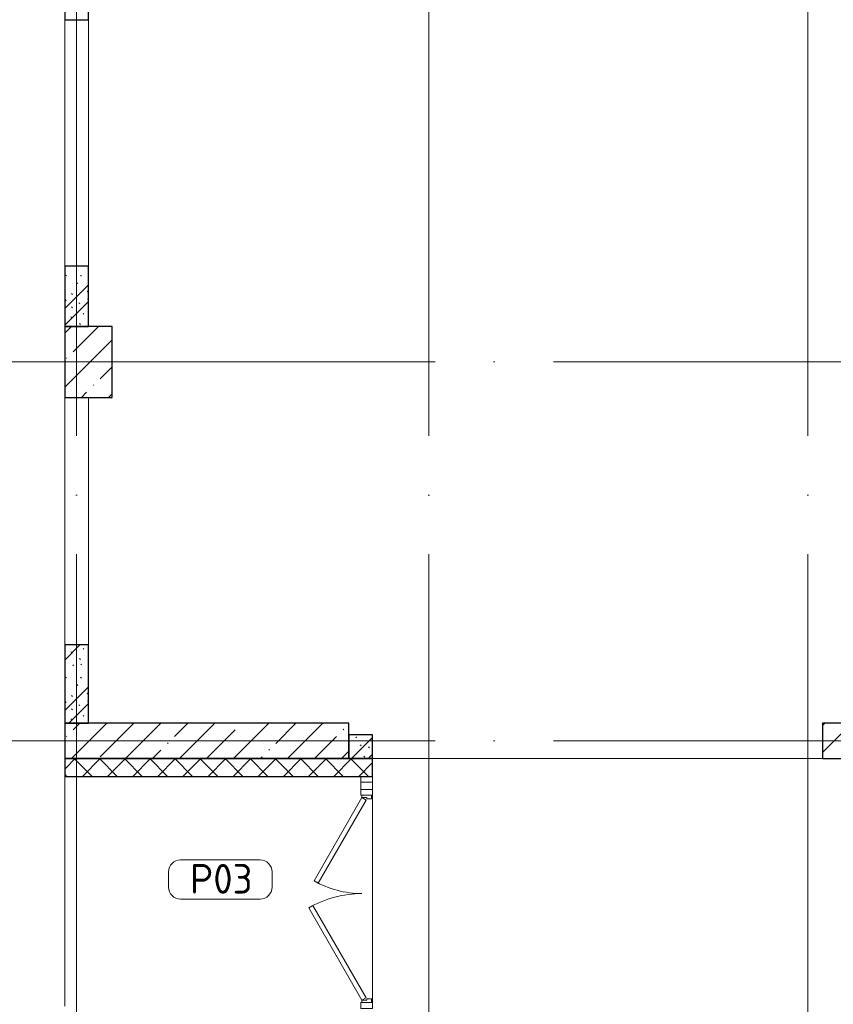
# Model space of a CAD drawing. Header units: millimetres. Extents: x -30540 to 173936, y -11730 to 122288.
# Tile 50 of 116: x 24355 to 31225, y 108025 to 116340. Entities that reach past the tile are written whole.
import ezdxf

# ---------------------------------------------------------------- set-up
doc = ezdxf.new("R2010")
doc.units = ezdxf.units.MM
doc.linetypes.add('ADSK_Линия сетки', pattern=[5000, 4000, -500, 0, -500])
for name, color, linetype, lineweight in [('A-AREA-____-IDEN', 7, 'Continuous', 9), ('A-DOOR-____-MCUT', 7, 'Continuous', 9), ('A-DOOR-____-OTLN', 7, 'Continuous', 18), ('A-DOOR-FRAM-MCUT', 7, 'Continuous', 9), ('A-FLOR-____-OTLN', 7, 'Continuous', 18), ('A-GLAZ-CURT-MCUT', 7, 'Continuous', 9), ('A-GLAZ-CURT-OTLN', 7, 'Continuous', 18), ('A-GLAZ-CWMG-MCUT', 7, 'Continuous', 9), ('A-GLAZ-CWMG-OTLN', 7, 'Continuous', 18), ('A-WALL-____-MCUT', 7, 'Continuous', 40), ('A-WALL-____-PATT', 7, 'Continuous', 40), ('I-WALL-____-MCUT', 7, 'Continuous', 40), ('S-COLS-____-MCUT', 7, 'Continuous', 40), ('S-COLS-____-OTLN', 7, 'Continuous', 18), ('S-GRID-____-OTLN', 7, 'Continuous', 9)]:
    doc.layers.add(name, color=color, linetype=linetype, lineweight=lineweight)
doc.styles.add('GOST Common_4', font='GOST_Common.ttf', dxfattribs={"height": 250})
pattern_1 = [(45, (0, 0), (-228.0985, 228.0985), []), (45, (228.1, 0), (-228.0985, 228.0985), [403.225, -80.645, 6.706, -73.939])]
pattern_2 = [(135, (300.56, 377.28), (-565.6854, 6e-14), [10, -790]), (135, (349.8, 474.73), (-565.6854, 6e-14), [10, -790]), (135, (423.93, 473.06), (-565.6854, 6e-14), [10, -790]), (135, (229.92, 447.9), (-565.6854, 6e-14), [10, -790]), (135, (155.08, 447.9), (-565.6854, 6e-14), [10, -790]), (135, (114.9, 369.03), (-565.6854, 6e-14), [10, -790]), (135, (132.43, 285.8), (-565.6854, 6e-14), [10, -790]), (135, (214.66, 322), (-565.6854, 6e-14), [10, -790]), (135, (198.16, 261.88), (-565.6854, 6e-14), [10, -790]), (135, (45.2, 272.9), (-565.6854, 6e-14), [10, -790]), (135, (42.32, 336.16), (-565.6854, 6e-14), [10, -790]), (135, (92.26, 192.24), (-565.6854, 6e-14), [10, -790]), (135, (7.07, 149.2), (-565.6854, 6e-14), [10, -790]), (135, (80.6, 95.1), (-565.6854, 6e-14), [10, -790]), (135, (79.53, 36.94), (-565.6854, 6e-14), [10, -790]), (135, (153.87, 74.56), (-565.6854, 6e-14), [10, -790]), (135, (228.35, 124.8), (-565.6854, 6e-14), [10, -790]), (135, (279.75, 180.4), (-565.6854, 6e-14), [10, -790]), (135, (282.9, 31.63), (-565.6854, 6e-14), [10, -790]), (135, (377.38, 53.45), (-565.6854, 6e-14), [10, -790]), (135, (352.28, 102.7), (-565.6854, 6e-14), [10, -790]), (135, (354.05, 0), (-565.6854, 6e-14), [10, -790]), (135, (553.23, 16.45), (-565.6854, 6e-14), [10, -790]), (135, (542.38, 63.45), (-565.6854, 6e-14), [10, -790]), (135, (536.58, 239.3), (-565.6854, 6e-14), [10, -790]), (135, (475.85, 203.9), (-565.6854, 6e-14), [10, -790]), (135, (475.85, 316.54), (-565.6854, 6e-14), [10, -790]), (135, (520.8, 408.7), (-565.6854, 6e-14), [10, -790]), (135, (551.1, 470.8), (-565.6854, 6e-14), [10, -790]), (135, (235.25, 537.93), (-565.6854, 6e-14), [10, -790]), (135, (407.25, 547.65), (-565.6854, 6e-14), [10, -790]), (135, (94.5, 558.6), (-565.6854, 6e-14), [10, -790]), (135, (46.4, 532.3), (-565.6854, 6e-14), [10, -790]), (135, (85.56, 465.04), (-565.6854, 6e-14), [10, -790]), (135, (355.53, 181.14), (-565.6854, 6e-14), [10, -790]), (135, (362.23, 243.6), (-565.6854, 6e-14), [10, -790]), (135, (413.45, 344.1), (-565.6854, 6e-14), [10, -790]), (135, (286.3, 273.25), (-565.6854, 6e-14), [10, -790]), (135, (423.02, 263.72), (-565.6854, 6e-14), [10, -790]), (135, (162.94, 190.2), (-565.6854, 6e-14), [10, -790]), (135, (470.25, 120.93), (-565.6854, 6e-14), [10, -790]), (135, (484.48, 9.78), (-565.6854, 6e-14), [10, -790]), (45, (0, 212.13), (-565.6854, 0), []), (45, (212.13, 0), (-565.6854, 0), []), (45, (353.55, 0), (-565.6854, 0), []), (45, (0, 353.55), (-565.6854, 0), [])]

# ---------------------------------------------------------------- blocks, each defined once
blk = doc.blocks.new('КР_Колонна_ЖБ_Прямоугольная - 300x2400h_B40-2548335-01 ЭМ')
at = {"layer": 'S-COLS-____-OTLN', "lineweight": 5, "true_color": 0xcccccc}
h = blk.add_hatch(dxfattribs=at)
h.set_pattern_fill('FP_28', color=254, style=0, pattern_type=2)
h.set_pattern_definition([(315, (-110250, 32335.3), (228.0985, 228.0985), []), (315, (-110250, 32107.2), (228.0985, 228.0985), [403.225, -80.645, 6.706, -73.939])])
h.paths.add_polyline_path([(-150, 1200), (-150, -1200), (150, -1200), (150, 1200)])
at = {"layer": 'S-COLS-____-MCUT', "color": 254, "lineweight": 30, "true_color": 0xcccccc}
for p, q in [((150, 1200), (-150, 1200)), ((-150, 1200), (-150, -1200)), ((150, -1200), (150, 1200)), ((-150, -1200), (150, -1200))]:
    blk.add_line(p, q, dxfattribs=at)
blk = doc.blocks.new('Системная панель - С остеклением-5224256-01 ЭМ')
at = {"layer": 'A-GLAZ-CURT-MCUT', "color": 254, "lineweight": 15, "true_color": 0xcccccc}
for p, q in [((29.8, 50), (-29.8, 50)), ((-29.8, 50), (-29.8, -50)), ((29.8, -50), (29.8, 50)), ((-29.8, -50), (29.8, -50))]:
    blk.add_line(p, q, dxfattribs=at)
blk = doc.blocks.new('АР_Дверь_Панель двупольная - АР_Дверь_Панель двупольная-4416791-01 ЭМ')
at = {"layer": 'A-DOOR-____-MCUT', "color": 254, "lineweight": 15, "true_color": 0xcccccc}
for p, q in [((-855, 40), (-75.6, 490)), ((-55.6, 455.4), (-835, 5.4)), ((-75.6, 490), (-55.6, 455.4)), ((153.5, 445), (133.5, 410.4)), ((855, 40), (153.5, 445)), ((133.5, 410.4), (835, 5.4)), ((-835, 5.4), (-855, 40)), ((835, 5.4), (855, 40))]:
    blk.add_line(p, q, dxfattribs=at)
at = {"layer": 'A-DOOR-____-OTLN', "color": 254, "lineweight": 13, "true_color": 0xcccccc}
for centre, radius, start, end in [((-855, 40), 900, 0, 30), ((855, 40), 810, 150, 180)]:
    blk.add_arc(centre, radius, start, end, dxfattribs=at)
at = {"layer": 'A-DOOR-FRAM-MCUT', "color": 254, "lineweight": 15, "true_color": 0xcccccc}
for p, q in [((-875, 40), (-855, 40)), ((-875, -40), (-875, 40)), ((-855, 40), (-855, 0)), ((855, 0), (845, 0)), ((845, 0), (845, -40)), ((875, 40), (855, 40)), ((855, 40), (855, 0)), ((875, -40), (875, 40)), ((-845, -40), (-875, -40)), ((-855, 0), (-845, 0)), ((-845, 0), (-845, -40)), ((845, -40), (875, -40))]:
    blk.add_line(p, q, dxfattribs=at)
blk = doc.blocks.new('Прямоугольный импост - 100х50-3644157-01 ЭМ')
at = {"layer": 'A-GLAZ-CWMG-MCUT', "color": 254, "lineweight": 15, "true_color": 0xcccccc}
for p, q in [((0, 50), (-50, 50)), ((-50, 50), (-50, -50)), ((0, -50), (0, 50)), ((-50, -50), (0, -50))]:
    blk.add_line(p, q, dxfattribs=at)
blk = doc.blocks.new('Прямоугольный импост - 100х50-3644120-01 ЭМ')
at = {"layer": 'A-GLAZ-CWMG-MCUT', "color": 254, "lineweight": 15, "true_color": 0xcccccc}
for p, q in [((-25, 50), (25, 50)), ((-25, -50), (-25, 50)), ((25, 50), (25, 40)), ((25, -50), (-25, -50)), ((25, -40), (25, -50))]:
    blk.add_line(p, q, dxfattribs=at)
blk = doc.blocks.new('Прямоугольный импост - 100х50-V50-01 ЭМ')
at = {"layer": 'A-GLAZ-CWMG-MCUT', "color": 254, "lineweight": 15, "true_color": 0xcccccc}
for p, q in [((-25, 50), (25, 50)), ((-25, 40), (-25, 50)), ((25, 50), (25, -50)), ((-25, -50), (-25, -40)), ((25, -50), (-25, -50))]:
    blk.add_line(p, q, dxfattribs=at)
blk = doc.blocks.new('Наметкина 10_РД_АР_К2_отсоединено_rvt-1-01 ЭМ')
at = {"layer": 'A-WALL-____-PATT', "lineweight": 5, "true_color": 0xcccccc}
h = blk.add_hatch(dxfattribs=at)
h.set_pattern_fill('FP_51', color=254, style=0, pattern_type=2)
h.set_pattern_definition(pattern_2)
h.paths.add_polyline_path([(24935.3, 113750), (24935.3, 114260), (24735.3, 114260), (24735.3, 113750)])
h = blk.add_hatch(dxfattribs=at)
h.set_pattern_fill('FP_51', color=254, style=0, pattern_type=2)
h.set_pattern_definition(pattern_2)
h.paths.add_polyline_path([(24735.3, 110400), (24935.3, 110400), (24935.3, 111060), (24735.3, 111060)])
h = blk.add_hatch(dxfattribs=at)
h.set_pattern_fill('FP_51', color=254, style=0, pattern_type=2)
h.set_pattern_definition(pattern_2)
h.paths.add_polyline_path([(27335.3, 110100), (27335.3, 110300), (27135.3, 110300), (27135.3, 110100)])
h = blk.add_hatch(dxfattribs=at)
h.set_pattern_fill('FP_53', color=254, style=0, pattern_type=2)
h.set_pattern_definition([(45, (0, 0), (-106.06602, 106.06602), []), (135, (0, 0), (-106.06602, -106.06602), [])])
h.paths.add_polyline_path([(27335.3, 109950), (27335.3, 110100), (24735.3, 110100), (24735.3, 109950)])
at = {"layer": 'S-COLS-____-OTLN', "lineweight": 5, "true_color": 0xcccccc}
h = blk.add_hatch(dxfattribs=at)
h.set_pattern_fill('FP_27', color=254, style=0, pattern_type=2)
h.set_pattern_definition(pattern_1)
h.paths.add_polyline_path([(25135.3, 113150), (25135.3, 113750), (24735.3, 113750), (24735.3, 113150)])
h = blk.add_hatch(dxfattribs=at)
h.set_pattern_fill('FP_27', color=254, style=0, pattern_type=2)
h.set_pattern_definition(pattern_1)
h.paths.add_polyline_path([(27135.3, 110100), (27135.3, 110400), (24735.3, 110400), (24735.3, 110100)])
at = {"layer": 'A-FLOR-____-OTLN', "color": 254, "lineweight": 13, "true_color": 0xcccccc}
for p, q in [((24735.3, 116340), (24735.3, 114260)), ((24935.3, 116340), (24935.3, 114260)), ((24935.3, 114260), (24935.3, 116340)), ((24735.3, 113150), (24735.3, 111060)), ((24935.3, 113150), (24935.3, 111060)), ((24935.3, 111060), (24935.3, 113150)), ((31135.3, 110100), (27335.3, 110100)), ((27335.3, 110100), (31135.3, 110100)), ((24735.3, 109950), (24735.3, 108010)), ((27335.3, 109790.4), (27335.3, 108040.4))]:
    blk.add_line(p, q, dxfattribs=at)
at = {"layer": 'A-WALL-____-MCUT', "color": 254, "lineweight": 30, "true_color": 0xcccccc}
for p, q in [((24735.3, 116800), (24735.3, 116340)), ((24935.3, 116340), (24935.3, 116800)), ((24735.3, 116340), (24935.3, 116340)), ((24935.3, 114260), (24735.3, 114260)), ((24735.3, 114260), (24735.3, 113750)), ((24935.3, 113750), (24935.3, 114260)), ((24735.3, 113750), (24935.3, 113750)), ((24935.3, 111060), (24735.3, 111060)), ((24735.3, 111060), (24735.3, 110400)), ((24935.3, 110400), (24935.3, 111060)), ((24735.3, 110400), (24935.3, 110400)), ((27335.3, 110100), (24735.3, 110100)), ((24735.3, 110100), (24735.3, 109950)), ((27335.3, 109950), (27335.3, 110100)), ((24735.3, 109950), (27335.3, 109950))]:
    blk.add_line(p, q, dxfattribs=at)
at = {"layer": 'I-WALL-____-MCUT', "color": 254, "lineweight": 30, "true_color": 0xcccccc}
for p, q in [((27335.3, 110300), (27135.3, 110300)), ((27135.3, 110300), (27135.3, 110100)), ((27335.3, 110100), (27335.3, 110300)), ((27135.3, 110100), (27335.3, 110100))]:
    blk.add_line(p, q, dxfattribs=at)
at = {"layer": 'S-COLS-____-MCUT', "color": 254, "lineweight": 30, "true_color": 0xcccccc}
for p, q in [((24735.3, 113750), (24735.3, 113150)), ((25135.3, 113750), (24735.3, 113750)), ((25135.3, 113150), (25135.3, 113750)), ((24735.3, 113150), (25135.3, 113150)), ((27135.3, 110400), (24735.3, 110400)), ((24735.3, 110400), (24735.3, 110100)), ((27135.3, 110100), (27135.3, 110400)), ((24735.3, 110100), (27135.3, 110100))]:
    blk.add_line(p, q, dxfattribs=at)
at = {"layer": 'A-DOOR-____-OTLN', "color": 254, "lineweight": 13, "true_color": 0xcccccc, "rotation": 89.99999999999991}
blk.add_blockref('АР_Дверь_Панель двупольная - АР_Дверь_Панель двупольная-4416791-01 ЭМ', (27285.3, 108915.4), dxfattribs=at)
at = {"layer": 'A-GLAZ-CURT-OTLN', "color": 254, "lineweight": 13, "true_color": 0xcccccc, "rotation": 269.9999999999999}
blk.add_blockref('Системная панель - С остеклением-5224256-01 ЭМ', (27285.3, 109870.2), dxfattribs=at)
at = {"layer": 'A-GLAZ-CWMG-OTLN', "color": 254, "lineweight": 13, "true_color": 0xcccccc, "rotation": 89.99999999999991}
blk.add_blockref('Прямоугольный импост - 100х50-3644157-01 ЭМ', (27285.3, 109950), dxfattribs=at)
at = {"layer": 'A-GLAZ-CWMG-OTLN', "color": 254, "lineweight": 13, "true_color": 0xcccccc, "extrusion": (0, 0, -1), "rotation": 270.0000000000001}
for name, p in [('Прямоугольный импост - 100х50-3644120-01 ЭМ', (-27285.3, 109815.4)), ('Прямоугольный импост - 100х50-V50-01 ЭМ', (-27285.3, 108015.4))]:
    blk.add_blockref(name, p, dxfattribs=at)
at = {"layer": 'S-COLS-____-OTLN', "color": 254, "lineweight": 13, "true_color": 0xcccccc, "rotation": 89.9999999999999}
blk.add_blockref('КР_Колонна_ЖБ_Прямоугольная - 300x2400h_B40-2548335-01 ЭМ', (32335.3, 110250), dxfattribs=at)
blk = doc.blocks.new('Марка помещения 2 - Марка помещения 2-1605974-01 ЭМ')
at = {"layer": 'A-AREA-____-IDEN', "color": 253, "true_color": 0xaaaaaa}
for p, q in [((-1.797, 0.841), (1.569, 0.841)), ((-2.297, -0.309), (-2.297, 0.341)), ((2.069, 0.341), (2.069, -0.309)), ((1.569, -0.809), (-1.797, -0.809))]:
    blk.add_line(p, q, dxfattribs=at)
for centre, start, end in [((-1.797, 0.341), 90, 180), ((1.569, 0.341), 0, 90), ((-1.797, -0.309), 180, 270), ((1.569, -0.309), 270, 360)]:
    blk.add_arc(centre, 0.5, start, end, dxfattribs=at)

msp = doc.modelspace()

# ---------------------------------------------------------------- linework, layer by layer
at = {"layer": 'S-GRID-____-OTLN', "color": 253, "linetype": 'ADSK_Линия сетки', "true_color": 0xaaaaaa}
for p, q in [((24835.3, 67824.7), (24835.3, 122287.9)), ((27810.3, 67824.7), (27810.3, 122287.9)), ((31010.3, 67824.7), (31010.3, 122287.9)), ((67863.4, 113450), (9800.2, 113450)), ((67863.4, 110250), (9800.2, 110250))]:
    msp.add_line(p, q, dxfattribs=at)

# ---------------------------------------------------------------- block references
at = {"lineweight": 5}
msp.add_blockref('Наметкина 10_РД_АР_К2_отсоединено_rvt-1-01 ЭМ', (0, 0), dxfattribs=at)
at = {"layer": 'A-AREA-____-IDEN', "color": 253, "true_color": 0xaaaaaa, "xscale": 199.9999999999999, "yscale": 199.9999999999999, "zscale": 199.9999999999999}
msp.add_blockref('Марка помещения 2 - Марка помещения 2-1605974-01 ЭМ', (26071.7, 109076.2), dxfattribs=at)

# ---------------------------------------------------------------- texts
at = {"layer": 'A-AREA-____-IDEN', "color": 253, "true_color": 0xaaaaaa, "char_height": 250, "attachment_point": 1, "style": 'GOST Common_4'}
for s, insert, width in [('\\fGOST Common|b0|i0|c204|p34|;Р', (25791.2, 109210), 240.506), ('03', (25989.7, 109210), 448.945)]:
    msp.add_mtext(s, dxfattribs=dict(at, insert=insert, width=width))

doc.saveas('drawing.dxf')
